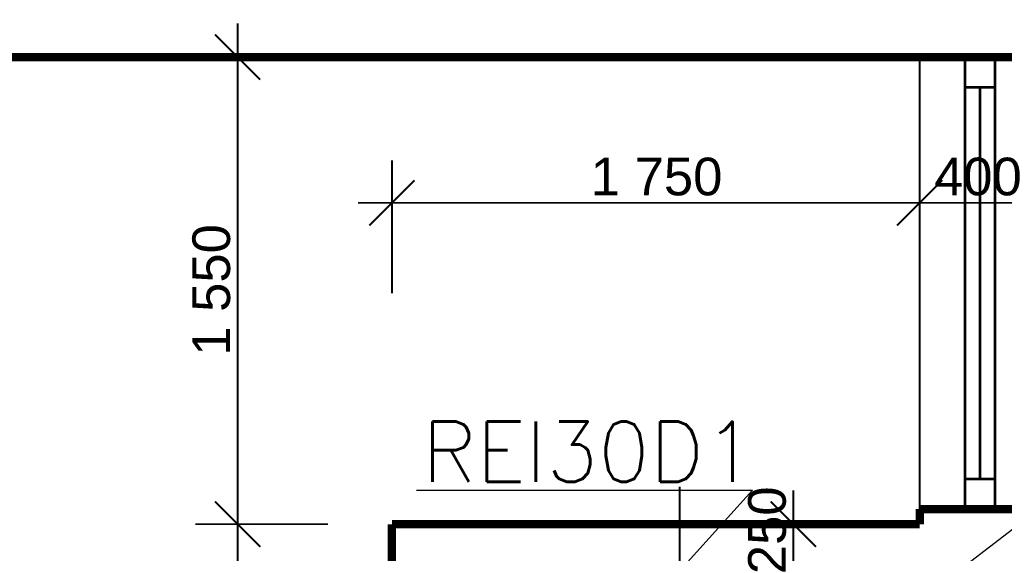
# Model space of a CAD drawing. Extents: x -289843 to 60066, y -44128 to 109843.
# Tile 28 of 61: x -57107 to -53842, y 29401 to 31172. Entities that reach past the tile are written whole.
import ezdxf

# ---------------------------------------------------------------- set-up
doc = ezdxf.new("R2010")
doc.units = 0
doc.header["$MEASUREMENT"] = 0
doc.linetypes.add('DASHDOT', pattern=[355.6, 177.8, -88.9, 0, -88.9])
for name, color, linetype in [('7', 7, 'Continuous'), ('KÓTY', 7, 'Continuous'), ('múry', 7, 'Continuous')]:
    doc.layers.add(name, color=color, linetype=linetype)
doc.layers.add('PO VECI', color=1, linetype='Continuous', lineweight=60)
doc.styles.add('GENERATED_STYLE_1', font='arial.ttf')
doc.styles.get("Standard").update_dxf_attribs({"font": 'txt', "bigfont": 'BIGFONT.SHX'})
doc.dimstyles.new('Dimstyle_D87F', dxfattribs={"dimtxt": 125, "dimasz": 142.5, "dimexe": 0.18, "dimexo": 0.3, "dimgap": 0.09, "dimtad": 1, "dimdec": 0, "dimzin": 0, "dimdsep": 46, "dimtxsty": 'GENERATED_STYLE_1', "dimblk": 'ARROWHEAD_6', "dimblk1": 'ARROWHEAD_6', "dimblk2": 'ARROWHEAD_6', "dimcen": 0.09, "dimclrd": 124, "dimclre": 124, "dimclrt": 124, "dimadec": 0, "dimazin": 0, "dimtfac": 1, "dimtdec": 4, "dimtmove": 0, "dimatfit": 0, "dimfxl": 0, "dimtolj": 1, "dimtzin": 0, "dimarcsym": 0})
doc.dimstyles.new('Dimstyle_DBDF', dxfattribs={"dimtxt": 125, "dimasz": 142.5, "dimexe": 0.18, "dimexo": 0.4, "dimgap": 0.09, "dimtad": 1, "dimdec": 0, "dimzin": 0, "dimdsep": 46, "dimtxsty": 'GENERATED_STYLE_1', "dimblk": 'ARROWHEAD_6', "dimblk1": 'ARROWHEAD_6', "dimblk2": 'ARROWHEAD_6', "dimcen": 0.09, "dimclrd": 124, "dimclre": 124, "dimclrt": 124, "dimadec": 0, "dimazin": 0, "dimtfac": 1, "dimtdec": 4, "dimtmove": 0, "dimatfit": 0, "dimfxl": 0, "dimtolj": 1, "dimtzin": 0, "dimarcsym": 0})
doc.dimstyles.new('Dimstyle_DE32', dxfattribs={"dimtxt": 125, "dimasz": 142.5, "dimexe": 0.18, "dimexo": 0.3, "dimgap": 0.09, "dimtad": 1, "dimdec": 0, "dimzin": 0, "dimdsep": 46, "dimtxsty": 'GENERATED_STYLE_1', "dimblk": 'ARROWHEAD_6', "dimblk1": 'ARROWHEAD_6', "dimblk2": 'ARROWHEAD_6', "dimcen": 0.09, "dimse1": 1, "dimse2": 1, "dimclrd": 124, "dimclre": 124, "dimclrt": 124, "dimadec": 0, "dimazin": 0, "dimtfac": 1, "dimtdec": 4, "dimtmove": 0, "dimatfit": 0, "dimfxl": 0, "dimtolj": 1, "dimtzin": 0, "dimarcsym": 0})

# ---------------------------------------------------------------- blocks, each defined once
blk = doc.blocks.new('*D687')
at = {"layer": 'KÓTY', "color": 124, "linetype": 'Continuous', "transparency": 16777216, "const_width": 6.17}
for points in [[(-54123, 30423.6), (-54123, 30864.2)], [(-55873, 30264.2), (-55873, 30704.8)], [(-55798, 30639.2), (-55948, 30489.2)], [(-54048, 30639.2), (-54198, 30489.2)], [(-55985.5, 30564.2), (-55873, 30564.2)], [(-55873, 30564.2), (-54123, 30564.2)]]:
    blk.add_lwpolyline(points, dxfattribs=at)
at = {"layer": 'KÓTY', "color": 124, "transparency": 16777216, "style": 'GENERATED_STYLE_1', "oblique": 0}
blk.add_text('1\xa0750', height=125, dxfattribs=at).set_placement((-55214, 30589.2))
blk = doc.blocks.new('ARROWHEAD_6')
at = {"color": 0, "linetype": 'Continuous'}
for p, q in [((-0.5, -0.5), (0.5, 0.5)), ((0, 0), (-1, 0))]:
    blk.add_line(p, q, dxfattribs=at)
blk = doc.blocks.new('*D688')
at = {"layer": 'KÓTY', "color": 124, "linetype": 'Continuous', "transparency": 16777216, "const_width": 6.17}
for points in [[(-54123, 30423.6), (-54123, 30864.2)], [(-53723, 30423.6), (-53723, 30864.2)], [(-54048, 30639.2), (-54198, 30489.2)], [(-53648, 30639.2), (-53798, 30489.2)], [(-54123, 30564.2), (-53723, 30564.2)]]:
    blk.add_lwpolyline(points, dxfattribs=at)
at = {"layer": 'KÓTY', "color": 124, "transparency": 16777216, "style": 'GENERATED_STYLE_1', "oblique": 0}
blk.add_text('400', height=125, dxfattribs=at).set_placement((-54075.7, 30589.2))
blk = doc.blocks.new('*D716')
at = {"layer": 'KÓTY', "color": 124, "linetype": 'Continuous', "transparency": 16777216, "const_width": 6.17}
for points in [[(-54617, 27897.8), (-54467, 27747.8)], [(-54542, 27497.8), (-54542, 27822.8)], [(-54617, 27572.8), (-54467, 27422.8)], [(-54542, 27385.3), (-54542, 27497.8)]]:
    blk.add_lwpolyline(points, dxfattribs=at)
at = {"layer": 'KÓTY', "color": 124, "transparency": 16777216, "style": 'GENERATED_STYLE_1', "oblique": 0}
blk.add_text('325', height=125, rotation=90, dxfattribs=at).set_placement((-54567, 27487.7))
blk = doc.blocks.new('*D717')
at = {"layer": 'KÓTY', "color": 124, "linetype": 'Continuous', "transparency": 16777216, "const_width": 6.17}
for points in [[(-54617, 29322.8), (-54467, 29172.8)], [(-54542, 27822.8), (-54542, 29247.8)], [(-54617, 27897.8), (-54467, 27747.8)]]:
    blk.add_lwpolyline(points, dxfattribs=at)
at = {"layer": 'KÓTY', "color": 124, "transparency": 16777216, "style": 'GENERATED_STYLE_1', "oblique": 0}
blk.add_text('1\xa0425', height=125, rotation=90, dxfattribs=at).set_placement((-54567, 28319.2))
blk = doc.blocks.new('*D718')
at = {"layer": 'KÓTY', "color": 124, "linetype": 'Continuous', "transparency": 16777216, "const_width": 6.17}
for points in [[(-54542, 29497.8), (-54542, 29610.3)], [(-54467, 29422.8), (-54617, 29572.8)], [(-54542, 29247.8), (-54542, 29497.8)], [(-54617, 29322.8), (-54467, 29172.8)]]:
    blk.add_lwpolyline(points, dxfattribs=at)
at = {"layer": 'KÓTY', "color": 124, "transparency": 16777216, "style": 'GENERATED_STYLE_1', "oblique": 0}
blk.add_text('250', height=125, rotation=90, dxfattribs=at).set_placement((-54567, 29331.8))
blk = doc.blocks.new('*D730')
at = {"layer": 'KÓTY', "color": 124, "linetype": 'Continuous', "transparency": 16777216, "const_width": 6.17}
for points in [[(-56459.7, 29572.8), (-56309.7, 29422.8)], [(-56084.7, 29497.8), (-56525.3, 29497.8)], [(-56384.7, 27647.8), (-56384.7, 29497.8)], [(-56459.7, 27722.8), (-56309.7, 27572.8)], [(-56084.7, 27647.8), (-56525.3, 27647.8)], [(-56384.7, 27535.3), (-56384.7, 27647.8)]]:
    blk.add_lwpolyline(points, dxfattribs=at)
at = {"layer": 'KÓTY', "color": 124, "transparency": 16777216, "style": 'GENERATED_STYLE_1', "oblique": 0}
blk.add_text('1\xa0850', height=125, rotation=90, dxfattribs=at).set_placement((-56409.7, 28356.7))
blk = doc.blocks.new('*D731')
at = {"layer": 'KÓTY', "color": 124, "linetype": 'Continuous', "transparency": 16777216, "const_width": 6.17}
for points in [[(-56384.7, 31047.8), (-56384.7, 31160.3)], [(-56309.7, 30972.8), (-56459.7, 31122.8)], [(-56084.7, 31047.8), (-56525.3, 31047.8)], [(-56384.7, 29497.8), (-56384.7, 31047.8)], [(-56459.7, 29572.8), (-56309.7, 29422.8)], [(-56084.7, 29497.8), (-56525.3, 29497.8)]]:
    blk.add_lwpolyline(points, dxfattribs=at)
at = {"layer": 'KÓTY', "color": 124, "transparency": 16777216, "style": 'GENERATED_STYLE_1', "oblique": 0}
blk.add_text('1\xa0550', height=125, rotation=90, dxfattribs=at).set_placement((-56409.7, 30056.7))
blk = doc.blocks.new('*D765')
at = {"layer": 'Defpoints', "color": 0, "linetype": 'Continuous', "lineweight": 0, "transparency": 16777216}
for p in [(-27223, 41305.7), (-27223, 38947.8), (-64873, 30172.8)]:
    blk.add_point(p, dxfattribs=at)
at = {"layer": 'KÓTY', "color": 124, "linetype": 'Continuous', "lineweight": -2, "transparency": 16777216}
for p, q in [((-64873, 30173.2), (-64873, 41305.9)), ((-64730.5, 41305.7), (-27365.5, 41305.7)), ((-27223, 38948.2), (-27223, 41305.9))]:
    blk.add_line(p, q, dxfattribs=at)
at = {"layer": 'KÓTY', "color": 124, "linetype": 'Continuous', "lineweight": -2, "transparency": 16777216, "xscale": 142.5, "yscale": 142.5, "zscale": 142.5, "rotation": 180}
blk.add_blockref('ARROWHEAD_6', (-64873, 41305.7), dxfattribs=at)
at = {"layer": 'KÓTY', "color": 124, "linetype": 'Continuous', "lineweight": -2, "transparency": 16777216, "xscale": 142.5, "yscale": 142.5, "zscale": 142.5}
blk.add_blockref('ARROWHEAD_6', (-27223, 41305.7), dxfattribs=at)
at = {"layer": 'KÓTY', "color": 124, "linetype": 'Continuous', "transparency": 16777216, "insert": (-46048, 41369.7), "char_height": 125, "attachment_point": 5, "style": 'GENERATED_STYLE_1'}
blk.add_mtext('\\A1;37650', dxfattribs=at)
blk = doc.blocks.new('W_Pivot_Hung_70_1255')
at = {"color": 0, "linetype": 'ByBlock', "const_width": 8.82}
for points in [[(-750, 0), (750, 0)], [(-650, 0), (-650, -100)], [(650, 0), (650, -100)], [(-650, -50), (650, -50)], [(-650, -50), (650, -50)], [(-750, -100), (750, -100)]]:
    blk.add_lwpolyline(points, dxfattribs=at)
blk = doc.blocks.new('DIM_2212', base_point=(-54123, 30564.2))
at = {"layer": 'KÓTY', "color": 124, "linetype": 'Continuous'}
dim = blk.add_linear_dim(base=(-54123, 30564.2), p1=(-55873, 29497.8), p2=(-54123, 32972.8), dimstyle='Dimstyle_D87F', dxfattribs=at)
dim.commit()
dim.dimension.update_dxf_attribs({"geometry": '*D687', "text_midpoint": (-55165.8, 30651.7)})
dim = blk.add_aligned_dim(p1=(-54123, 32972.8), p2=(-53723, 32972.8), distance=-2408.6, dimstyle='Dimstyle_D87F', dxfattribs=at)
dim.commit()
dim.dimension.update_dxf_attribs({"geometry": '*D688', "text_midpoint": (-54027.5, 30651.7)})
blk = doc.blocks.new('DIM_2214', base_point=(-54542, 27822.8))
at = {"layer": 'KÓTY', "color": 124, "linetype": 'Continuous'}
for p1, p2, distance, picture, middle in [((-54798, 29247.8), (-54798, 29497.8), -255.9, '*D718', (-54629.5, 29380)), ((-55690.5, 27497.8), (-55690.5, 27822.8), -1148.4, '*D716', (-54629.5, 27535.9))]:
    dim = blk.add_aligned_dim(p1=p1, p2=p2, distance=distance, dimstyle='Dimstyle_DE32', dxfattribs=at)
    dim.commit()
    dim.dimension.update_dxf_attribs({"geometry": picture, "text_midpoint": middle, "text_rotation": 90})
dim = blk.add_linear_dim(base=(-54542, 27822.8), p1=(-55690.5, 27822.8), p2=(-54798, 29247.8), angle=90, dimstyle='Dimstyle_DE32', dxfattribs=at)
dim.commit()
dim.dimension.update_dxf_attribs({"geometry": '*D717', "text_midpoint": (-54629.5, 28367.4), "text_rotation": 90})
blk = doc.blocks.new('DIM_2216', base_point=(-56384.7, 29497.8))
at = {"layer": 'KÓTY', "color": 124, "linetype": 'Continuous'}
dim = blk.add_linear_dim(base=(-56384.7, 29497.8), p1=(-55873, 29497.8), p2=(-54123, 31047.8), angle=90, dimstyle='Dimstyle_D87F', dxfattribs=at)
dim.commit()
dim.dimension.update_dxf_attribs({"geometry": '*D731', "text_midpoint": (-56472.2, 30104.9), "text_rotation": 90})
dim = blk.add_aligned_dim(p1=(-55873, 27647.8), p2=(-55873, 29497.8), distance=511.7, dimstyle='Dimstyle_D87F', dxfattribs=at)
dim.commit()
dim.dimension.update_dxf_attribs({"geometry": '*D730', "text_midpoint": (-56472.2, 28404.9), "text_rotation": 90})

msp = doc.modelspace()

# ---------------------------------------------------------------- linework, layer by layer
at = {"color": 154, "linetype": 'Continuous', "lineweight": 0, "const_width": 7}
msp.add_lwpolyline([(-54123, 31047.8), (-54123, 29547.8)], dxfattribs=at)
at = {"layer": '7', "color": 7, "linetype": 'DASHDOT', "const_width": 7}
msp.add_lwpolyline([(-54918.6, 27578.3), (-54918.6, 29622.8)], dxfattribs=at)
at = {"layer": 'múry', "color": 7, "linetype": 'Continuous', "lineweight": 0, "const_width": 27.5}
for points in [[(-59093, 31047.8), (-54123, 31047.8)], [(-53723, 31047.8), (-54123, 31047.8)], [(-53723, 29547.8), (-54123, 29547.8)], [(-54123, 29547.8), (-54123, 29497.8)], [(-54123, 29497.8), (-55873, 29497.8)], [(-55873, 29497.8), (-55873, 27647.8)]]:
    msp.add_lwpolyline(points, dxfattribs=at)
at = {"layer": 'PO VECI', "lineweight": 25, "ltscale": 30}
for p, q in [((-51702, 31102), (-54555.5, 28912.3)), ((-55791.5, 29610.2), (-54677.1, 29610.2)), ((-54677.1, 29610.2), (-54949.7, 29310))]:
    msp.add_line(p, q, dxfattribs=at)

# ---------------------------------------------------------------- block references
at = {"layer": 'KÓTY', "color": 7, "linetype": 'Continuous'}
for name, p in [('DIM_2212', (-54123, 30564.2)), ('DIM_2216', (-56384.7, 29497.8)), ('DIM_2214', (-54542, 27822.8))]:
    msp.add_blockref(name, p, dxfattribs=at)
at = {"layer": 'múry', "color": 7, "linetype": 'Continuous', "lineweight": 0, "xscale": -1, "rotation": 270}
msp.add_blockref('W_Pivot_Hung_70_1255', (-53873, 30297.8), dxfattribs=at)

# ---------------------------------------------------------------- texts
at = {"layer": 'PO VECI', "ltscale": 30}
msp.add_text('REI30D1', height=200, dxfattribs=at).set_placement((-55772.5, 29638.4))

# ---------------------------------------------------------------- dimensions: what is measured, and where the dimension line sits
at = {"layer": 'KÓTY', "color": 7, "linetype": 'Continuous'}
dim = msp.add_linear_dim(base=(-27223, 41305.7), p1=(-64873, 30172.8), p2=(-27223, 38947.8), dimstyle='Dimstyle_DBDF', dxfattribs=at)
dim.commit()
dim.dimension.update_dxf_attribs({"geometry": '*D765', "text_midpoint": (-46048, 41369.7)})

doc.saveas('drawing.dxf')
